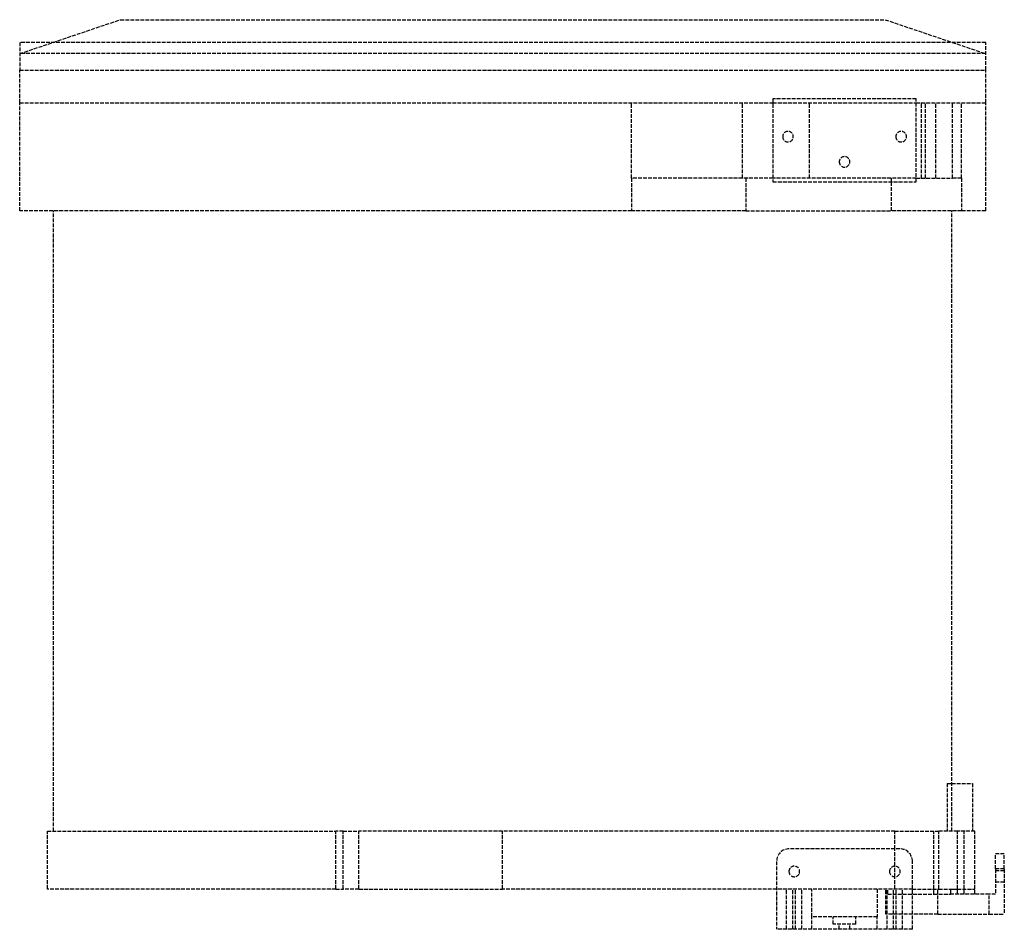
# Model space of a CAD drawing. Header units: millimetres. Extents: x -391 to 0, y 0 to 362.
import ezdxf

# ---------------------------------------------------------------- set-up
doc = ezdxf.new("R2010")
doc.units = ezdxf.units.MM
doc.header["$LTSCALE"] = 10
doc.linetypes.add('ALLCAD_Strich', pattern=[0.2, 0.15, -0.05])
doc.layers.add('BESCH_KONT_sich_schn_seit_2d', color=160, linetype='Continuous')

msp = doc.modelspace()

# ---------------------------------------------------------------- linework, layer by layer
at = {"layer": 'BESCH_KONT_sich_schn_seit_2d', "linetype": 'ALLCAD_Strich', "extrusion": (-1.09476e-47, 1, -2.22045e-16)}
for p, q in [((-378.07, 352.5), (-351.4, 361.5)), ((-351.4, 361.5), (-47.4, 361.5)), ((-47.4, 361.5), (-20.73, 352.5)), ((-391.4, 352.5), (-391.4, 341.5)), ((-7.4, 352.5), (-391.4, 352.5)), ((-391.4, 348), (-378.07, 352.5)), ((-20.73, 352.5), (-7.4, 348)), ((-7.4, 341.5), (-7.4, 352.5)), ((-7.4, 348), (-391.4, 348)), ((-391.4, 341.5), (-7.4, 341.5)), ((-391.4, 328.5), (-391.4, 341.5)), ((-7.4, 328.5), (-7.4, 341.5)), ((-35, 330), (-92, 330)), ((-92, 330), (-92, 297)), ((-35, 297), (-35, 330)), ((-391.4, 328.5), (-92, 328.5)), ((-391.4, 285.5), (-391.4, 328.5)), ((-148.15, 298.5), (-148.15, 328.5)), ((-104.11, 298.5), (-104.11, 328.5)), ((-92, 328.5), (-35, 328.5)), ((-77.4, 298.5), (-77.4, 328.5)), ((-35, 328.5), (-7.4, 328.5)), ((-32.86, 298.5), (-32.86, 328.5)), ((-31.36, 298.5), (-31.36, 328.5)), ((-27.19, 298.5), (-27.19, 328.5)), ((-20.57, 298.5), (-20.57, 328.5)), ((-17.05, 298.5), (-17.05, 328.5)), ((-7.4, 285.5), (-7.4, 328.5)), ((-104.11, 298.5), (-148.15, 298.5)), ((-148.15, 298.5), (-148.15, 285.5)), ((-92, 298.5), (-104.11, 298.5)), ((-102.78, 298.5), (-102.78, 285.5)), ((-35, 298.5), (-92, 298.5)), ((-44.93, 298.5), (-44.93, 297)), ((-35, 298.5), (-20.57, 298.5)), ((-17.05, 298.5), (-20.57, 298.5)), ((-17.05, 298.5), (-17.05, 285.5)), ((-92, 297), (-35, 297)), ((-44.93, 297), (-44.93, 285.5)), ((-148.15, 285.5), (-391.4, 285.5)), ((-377.9, 39), (-377.9, 285.5)), ((-102.78, 285.5), (-148.15, 285.5)), ((-102.78, 285.5), (-44.93, 285.5)), ((-17.05, 285.5), (-44.93, 285.5)), ((-20.9, 39), (-20.9, 285.5)), ((-7.4, 285.5), (-17.05, 285.5)), ((-22.7, 58), (-20.9, 58)), ((-22.7, 58), (-22.7, 39)), ((-20.9, 58), (-12.7, 58)), ((-12.7, 58), (-12.7, 39)), ((-380.4, 39), (-265.78, 39)), ((-380.4, 16), (-380.4, 39)), ((-265.78, 16), (-265.78, 39)), ((-262.83, 39), (-265.78, 39)), ((-262.83, 39), (-256.56, 39)), ((-262.83, 16), (-262.83, 39)), ((-256.56, 16), (-256.56, 39)), ((-199.52, 39), (-256.56, 39)), ((-43.51, 39), (-199.52, 39)), ((-199.52, 16), (-199.52, 39)), ((-43.51, 39), (-26.02, 39)), ((-43.51, 32), (-43.51, 39)), ((-28.01, 16), (-28.01, 39)), ((-26.02, 16), (-26.02, 39)), ((-18.6, 39), (-26.02, 39)), ((-18.6, 16), (-18.6, 39)), ((-11.74, 39), (-18.6, 39)), ((-16.01, 16), (-16.01, 39)), ((-11.74, 39), (-11.7, 39)), ((-11.74, 16), (-11.74, 39)), ((-11.7, 16), (-11.7, 39)), ((-41.5, 32), (-85.5, 32)), ((-43.51, 25.12), (-43.51, 32)), ((0, 30), (-3.5, 30)), ((-3.5, 24), (-3.5, 30)), ((0, 24), (0, 30)), ((-90.5, 27), (-90.5, 0)), ((-43.51, 20.88), (-43.51, 25.12)), ((-36.5, 0), (-36.5, 27)), ((0, 24), (-3.5, 24)), ((-3.5, 24), (-3.5, 14)), ((0, 24), (0, 6)), ((-43.51, 16), (-43.51, 20.88)), ((0, 23.25), (-3.5, 23.25)), ((-265.78, 16), (-380.4, 16)), ((-265.78, 16), (-262.83, 16)), ((-256.56, 16), (-262.83, 16)), ((-256.56, 16), (-199.52, 16)), ((-90.5, 16), (-199.52, 16)), ((-76.5, 16), (-90.5, 16)), ((-86.55, 0), (-86.55, 16)), ((-84, 0), (-84, 16)), ((-83, 0), (-83, 16)), ((-80.45, 0), (-80.45, 16)), ((-76.5, 5), (-76.5, 16)), ((-50.5, 16), (-76.5, 16)), ((-36.5, 16), (-50.5, 16)), ((-50.5, 16), (-50.5, 5)), ((-47.1, 6), (-47.1, 16)), ((-46.55, 0), (-46.55, 16)), ((-46.32, 14), (-46.32, 16)), ((-44, 0), (-44, 16)), ((-43, 0), (-43, 16)), ((-40.45, 0), (-40.45, 16)), ((-36.5, 16), (-26.02, 16)), ((-28.01, 14), (-28.01, 16)), ((-26.44, 6), (-26.44, 16)), ((-26.02, 16), (-18.6, 16)), ((-21.28, 16), (-18.6, 16)), ((-21.28, 14), (-21.28, 16)), ((-18.6, 16), (-11.74, 16)), ((-18.6, 16), (-11.74, 16)), ((-18.6, 14), (-18.6, 16)), ((-16.01, 14), (-16.01, 16)), ((-11.7, 16), (-11.74, 16)), ((-11.7, 16), (-11.74, 16)), ((-11.74, 14), (-11.74, 16)), ((-11.7, 14), (-11.7, 16)), ((0, 18.75), (-3.5, 18.75)), ((-46.32, 14), (-28.01, 14)), ((-28.01, 14), (-21.28, 14)), ((-6, 14), (-21.28, 14)), ((-3.5, 14), (-6, 14)), ((-6, 6), (-6, 14)), ((-76.5, 0), (-76.5, 5)), ((-50.5, 5), (-76.5, 5)), ((-68, 2), (-68, 5)), ((-59, 2), (-59, 5)), ((-50.5, 0), (-50.5, 5)), ((-36.5, 6), (-47.1, 6)), ((-26.44, 6), (-36.5, 6)), ((-26.44, 6), (-6, 6)), ((-6, 6), (0, 6)), ((-59, 2), (-68, 2)), ((-65.62, 0), (-65.62, 2)), ((-61.37, 0), (-61.37, 2)), ((-36.5, 0.01), (-36.49, 0.01)), ((-36.5, 0.01), (-36.49, 0.01)), ((-36.5, 0.01), (-36.49, 0.01)), ((-36.5, 0.01), (-36.49, 0.01)), ((-36.5, 0.01), (-36.49, 0.01)), ((-36.49, 0.01), (-36.5, 0.01)), ((-36.5, 0.01), (-36.49, 0.01)), ((-36.5, 0.01), (-36.49, 0.01)), ((-36.5, 0.01), (-36.49, 0.01)), ((-36.5, 0), (-36.49, 0)), ((-36.5, 0), (-36.49, 0)), ((-36.5, 0), (-36.49, 0)), ((-36.5, 0), (-36.49, 0)), ((-36.5, 0), (-36.49, 0)), ((-36.5, 0), (-36.49, 0)), ((-36.49, 0.01), (-36.49, 0.01)), ((-36.49, 0), (-36.49, 0.01)), ((-36.49, 0), (-36.49, 0)), ((-36.5, 0), (-90.5, 0))]:
    msp.add_line(p, q, dxfattribs=at)
at = {"layer": 'BESCH_KONT_sich_schn_seit_2d', "linetype": 'ALLCAD_Strich', "extrusion": (-2.22045e-16, -2.22045e-16, -1)}
for centre, radius in [((86, 315), 2.1), ((41, 315), 2.1), ((63.5, 305), 2.1), ((83.5, 23), 2.12), ((43.5, 23), 2.12)]:
    msp.add_circle(centre, radius, dxfattribs=at)
at = {"layer": 'BESCH_KONT_sich_schn_seit_2d', "linetype": 'ALLCAD_Strich'}
for centre, start, end in [((-85.5, 27), 90, 180), ((-41.5, 27), 0, 90)]:
    msp.add_arc(centre, 5, start, end, dxfattribs=at)

doc.saveas('drawing.dxf')
